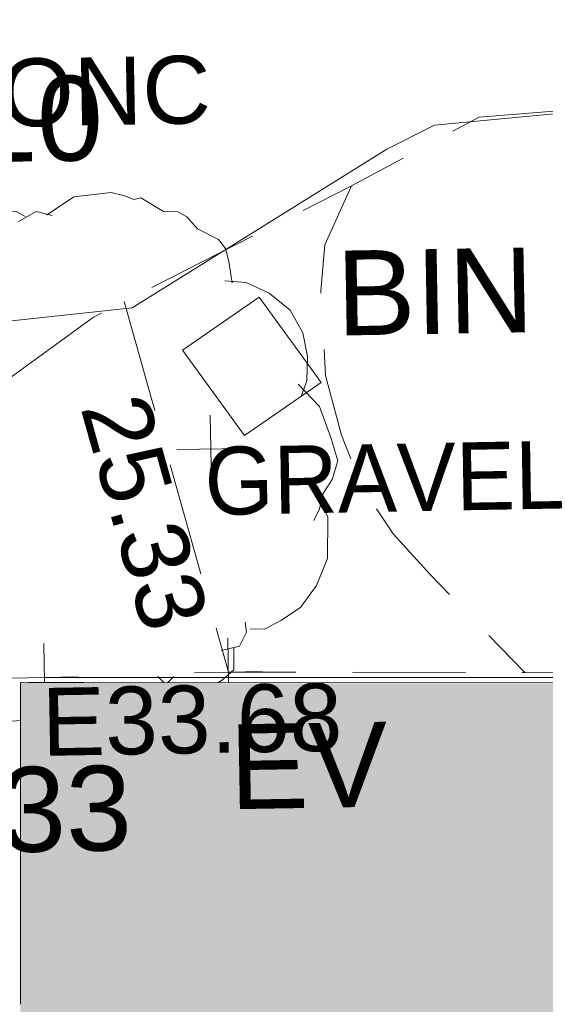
# Model space of a CAD drawing. Header units: millimetres. Extents: x -290717 to 520720, y -88450 to 287762.
# Tile 160 of 197: x -187013 to -184689, y 165279 to 169632. Entities that reach past the tile are written whole.
import ezdxf

# ---------------------------------------------------------------- set-up
doc = ezdxf.new("R2010")
doc.units = ezdxf.units.MM
doc.linetypes.add('IMPORT-DASHED _2_', pattern=[750, 500, -250])
doc.linetypes.add('IMPORT-UG_ELEC_STREET LIGHTING_QLB2 _2_', pattern=[2700, 1500, -300.0000000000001, 0, -250, 150, -300.0000000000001, 0, -200])
for name, color, linetype, lineweight, true_color in [('00_TOPO_BIN', 7, 'Continuous', 9, 0x7f5f3f), ('00_TOPO_EAVE', 7, 'Continuous', 9, 0x666666), ('00_TOPO_FOOTPATH', 7, 'Continuous', 9, 0xa50000), ('00_TOPO_LEVEL_SPOT', 7, 'Continuous', 9, 0x666666), ('00_TOPO_ROOF_OVERHANG', 7, 'Continuous', 9, 0xff7fff), ('00_UAV_SERV_GULLY', 7, 'Continuous', 9, 0x5252a5), ('12333-PUM-2D-U-0001-C01 - Rev2_REVIT IMPORT_dwg', 7, 'Continuous', 9, 0x767676), ('A_RHA_Line', 7, 'Continuous', 9, 0x00a600), ('BUSH', 7, 'Continuous', 9, 0x00a500), ('EAVE', 3, 'Continuous', 9, 0x00ff00), ('EAVE_LVL', 3, 'Continuous', 9, 0x00ff00)]:
    doc.layers.add(name, color=color, linetype=linetype, lineweight=lineweight, true_color=true_color)
for name, color, linetype, lineweight in [('A_RHA_Detail', 7, 'Continuous', 9), ('CHANGE_OF_SURFACE', 7, 'IMPORT-DASHED _2_', 9), ('CHANGE_OF_SURFACE_LVL', 7, 'Continuous', 9), ('GEN-TEXT', 7, 'Continuous', 9), ('Text', 7, 'Continuous', 9), ('TEXT_TXT', 7, 'Continuous', 9)]:
    doc.layers.add(name, color=color, linetype=linetype, lineweight=lineweight)
doc.styles.add('Arial_3', font='arial.ttf', dxfattribs={"height": 299.9999999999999})
doc.styles.add('Swis721 Lt BT_2', font='swissl.ttf', dxfattribs={"height": 375})

# ---------------------------------------------------------------- blocks, each defined once
blk = doc.blocks.new('12333-PUM-2D-U-0001-C01 - Rev2_REVIT IMPORT_dwg_MGS62954_T2_Galway_ITM_3d_Rev1-2077680-Site Location Plan Existing')
at = {"layer": '00_TOPO_BIN', "color": 254, "true_color": 0xcccccc}
for p, q in [((533718630.3000001, 725726818.8000001), (533718973.2, 725727047.4000002)), ((533718973.2, 725727047.4000002), (533719239.9, 725726666.4)), ((533718897.0000001, 725726437.8000001), (533718630.3000001, 725726818.8000001)), ((533718897.0000001, 725726437.8000001), (533719239.9, 725726666.4))]:
    blk.add_line(p, q, dxfattribs=at)
at = {"layer": '00_TOPO_FOOTPATH', "color": 254, "true_color": 0xcccccc, "flags": 128}
blk.add_lwpolyline([(533716509.2170857, 725726760.0904541), (533716520.0000001, 725726840.0000001), (533718410.0000001, 725727010), (533719548.8541701, 725727691.8659503), (533719760.9249094, 725727793.9087627), (533721255.2925904, 725727909.4001667), (533723661.0331931, 725727898.2680072), (533726387.9122619, 725727908.9516324), (533730090.0530677, 725727828.5264971), (533733093.9109142, 725727775.9759908), (533735987.417595, 725727715.5118432), (533738169.1319916, 725727629.4399927), (533742916.3907012, 725727526.6794776), (533745433.8252317, 725727502.7841978), (533746214.0887906, 725727481.2898372), (533747227.8362016, 725727453.363565), (533747724.1774735, 725727439.884792)], dxfattribs=at)
at = {"layer": '00_TOPO_ROOF_OVERHANG', "color": 254, "true_color": 0xcccccc}
blk.add_line((533718167.7481743, 725725358.581793), (533717924.5294982, 725725363.6357974), dxfattribs=at)
at = {"layer": '00_TOPO_BIN', "color": 251, "true_color": 0x666666, "insert": (533719314.202232, 725727246.8678231), "char_height": 375, "width": 987.7704492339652, "attachment_point": 1, "line_spacing_factor": 1.005061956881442, "style": 'Swis721 Lt BT_2'}
blk.add_mtext('BIN', dxfattribs=at)
at = {"layer": '00_TOPO_EAVE', "insert": (533718805.1859805, 725725161.4811612), "char_height": 375, "width": 736.078940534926, "attachment_point": 1, "line_spacing_factor": 1.005061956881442, "style": 'Swis721 Lt BT_2'}
blk.add_mtext('EV', dxfattribs=at)
at = {"layer": '00_TOPO_LEVEL_SPOT', "insert": (533717058.8615401, 725724989.0350279), "char_height": 375, "width": 1495.902363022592, "attachment_point": 1, "line_spacing_factor": 1.005061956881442, "style": 'Swis721 Lt BT_2'}
blk.add_mtext('25.33', dxfattribs=at)
at = {"layer": '00_UAV_SERV_GULLY', "color": 251, "true_color": 0x666666, "insert": (533716984.9681453, 725728040.604749), "char_height": 375, "width": 1495.902363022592, "attachment_point": 1, "line_spacing_factor": 1.005061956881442, "style": 'Swis721 Lt BT_2'}
blk.add_mtext('25.10', dxfattribs=at)
blk = doc.blocks.new('12333-PUM-2D-U-0001-C01 - Rev2_REVIT IMPORT_dwg_SPOT-2077713-Site Location Plan Existing')
at = {"layer": 'Text', "color": 253, "true_color": 0xaaaaaa}
for p, q in [((0, 500.0000000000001), (0, -500.0000000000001)), ((-500.0000000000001, 0), (500.0000000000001, 0))]:
    blk.add_line(p, q, dxfattribs=at)
blk = doc.blocks.new('12333-PUM-2D-U-0001-C01 - Rev2_REVIT IMPORT_dwg_BUSHES-V221-Site Location Plan Existing')
at = {"layer": 'BUSH', "color": 254, "true_color": 0xeaeaea, "flags": 128}
for points in [[(-35.63973144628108, 366.2941484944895), (4.895704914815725, 392.7556814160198), (60.0238983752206, 398.2036440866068), (80.29161661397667, 392.7556814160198), (93.26295624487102, 387.3077187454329), (103.8021697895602, 389.6425599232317), (137.0412275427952, 368.6289896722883), (158.1196543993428, 367.8507093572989), (171.0909941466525, 360.0679055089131), (186.4944599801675, 342.1674568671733), (217.3013916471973, 325.8235688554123), (227.0298963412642, 312.5928024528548), (231.8941486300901, 293.1357929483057), (235.9476923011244, 262.0045779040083)], [(-221.2920300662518, 283.796428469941), (-213.1849428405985, 313.3710828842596), (-169.406671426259, 354.6199429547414), (-108.6035169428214, 373.2986719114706), (-80.22871147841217, 372.5203915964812), (-67.25737184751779, 364.7375878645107)], [(-77.79658527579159, 356.954784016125), (-51.043197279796, 371.7421112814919), (-27.53264422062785, 365.5158681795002)], [(-346.1411740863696, -89.77815334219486), (-361.5446399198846, -77.32566713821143), (-368.8410185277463, -64.09490073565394), (-381.8123581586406, -53.97725582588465), (-389.1087366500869, -38.41164824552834), (-389.1087366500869, -40.74648942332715), (-388.2980279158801, -21.28947991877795), (-382.6230668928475, -3.389031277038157), (-389.9194453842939, 9.841735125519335), (-399.6479501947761, 30.07702506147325), (-399.6479501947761, 40.19466997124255), (-398.8372414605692, 49.53403444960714), (-393.9729890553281, 59.65167947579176), (-372.0838533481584, 79.10868886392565), (-361.5446399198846, 89.22633377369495), (-342.8983392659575, 96.23085719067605), (-347.7625915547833, 93.89601612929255), (-358.3018049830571, 101.6788198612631), (-360.733931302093, 111.7964647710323), (-363.1660573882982, 124.2489508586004), (-359.9232224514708, 134.3665957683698), (-349.384009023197, 141.3711191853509), (-333.1698344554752, 153.8236051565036), (-325.062747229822, 163.1629697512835), (-316.9556598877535, 167.8326519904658), (-306.4164464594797, 175.6154558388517), (-311.2806988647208, 167.8326519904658), (-319.387786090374, 175.6154558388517), (-321.8199122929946, 193.5159045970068), (-315.3342424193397, 216.0860354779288), (-304.7950289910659, 230.8733627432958), (-287.7701456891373, 247.9955310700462), (-269.1238450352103, 262.0045779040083), (-256.1525054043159, 276.7919050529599), (-242.3704570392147, 289.244391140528), (-234.2633696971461, 293.9140733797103), (-218.8599038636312, 298.5837556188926), (-194.5386420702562, 297.8054751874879)], [(225.4084788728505, 265.1176993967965), (257.0261192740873, 262.0045779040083), (290.2651770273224, 245.6606898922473), (321.0721086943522, 219.9774374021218), (338.9077007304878, 186.5113811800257), (345.3933706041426, 151.4887640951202), (343.7719531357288, 115.6878666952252), (335.6648659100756, 93.89601612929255)], [(330.8006135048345, 111.0181844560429), (361.6075451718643, 77.55212811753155), (377.8217196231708, 31.63358580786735), (387.5502244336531, -3.389031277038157), (378.6324283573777, -30.62884451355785), (364.8503799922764, -50.86413433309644), (359.1754189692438, -73.43426533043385), (350.2576228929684, -90.55643365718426)], [(354.3111665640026, -47.75101284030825), (371.3360498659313, -85.88675141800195), (369.7146323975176, -146.5926208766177), (352.689749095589, -186.2849202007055), (328.3684873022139, -218.1944156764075), (299.1829731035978, -236.8731448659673), (274.8617113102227, -249.3256308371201), (253.7832843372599, -248.5473505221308)], [(-274.7988060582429, -235.3165840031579), (-295.8772330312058, -229.8686214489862), (-316.1449512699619, -221.3075372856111), (-333.9805431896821, -203.4070885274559), (-349.384009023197, -185.5066398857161), (-354.2482614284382, -173.0541537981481), (-363.9767661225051, -157.4885462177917), (-371.2731447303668, -137.2532563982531), (-378.5695232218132, -121.6876488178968), (-381.0016494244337, -116.2396861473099), (-375.3266882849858, -96.78267664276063), (-363.9767661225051, -84.33019055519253), (-359.1125138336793, -79.66050843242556)], [(-229.399117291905, -282.0134067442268), (-247.2347093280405, -271.1174815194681), (-267.5024275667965, -253.217032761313), (-277.2309322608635, -237.6514251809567), (-287.7701456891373, -227.5337802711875)], [(246.4869058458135, -238.4297056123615), (248.1083233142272, -253.217032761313), (237.5691097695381, -273.4523225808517), (210.8157217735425, -279.678565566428)], [(-86.85531937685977, -377.3662832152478), (-98.87501213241, -378.5201737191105), (-106.1713907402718, -376.1853325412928), (-119.1427303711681, -373.0722110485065), (-137.7890311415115, -367.6242483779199), (-158.0567493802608, -356.7283231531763), (-173.4602150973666, -348.9455193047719), (-188.8636809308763, -335.7147529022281), (-201.8350205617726, -323.2622668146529), (-209.1313991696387, -310.0315004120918), (-222.1027388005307, -294.4658928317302), (-229.3991172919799, -279.678565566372), (-236.695495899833, -269.5609206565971)], [(229.4620225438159, -275.7871637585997), (228.6513138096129, -308.4749396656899), (212.4371392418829, -322.483986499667), (205.8825402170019, -326.6789298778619)]]:
    blk.add_lwpolyline(points, dxfattribs=at)
blk = doc.blocks.new('12333-PUM-2D-U-0001-C01 - Rev2_REVIT IMPORT_dwg_SPOT-V237-Site Location Plan Existing')
at = {"layer": 'EAVE_LVL', "color": 81, "true_color": 0xaaffaa}
for p, q in [((0, 500.0000000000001), (0, -71.55036085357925)), ((-500.0000000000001, 0), (500.0000000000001, 0))]:
    blk.add_line(p, q, dxfattribs=at)
blk = doc.blocks.new('12333-PUM-2D-U-0001-C01 - Rev2_REVIT IMPORT_dwg_SPOT-V246-Site Location Plan Existing')
at = {"layer": 'CHANGE_OF_SURFACE_LVL', "color": 253, "true_color": 0xaaaaaa}
for p, q in [((0, 500.0000000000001), (0, -153.3208089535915)), ((-500.0000000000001, 0), (500.0000000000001, 0))]:
    blk.add_line(p, q, dxfattribs=at)
blk = doc.blocks.new('12333-PUM-2D-U-0001-C01 - Rev2_REVIT IMPORT_dwg-1620468-Site Location Plan Existing')
at = {"layer": 'CHANGE_OF_SURFACE', "color": 253, "true_color": 0xaaaaaa, "flags": 128}
for points in [[(75552.54877987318, 109993.688277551), (77159.62941758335, 111117.216355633), (77296.47704830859, 111183.9437130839), (78309.7519959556, 111678.0199273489), (78880.0607129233, 111972.6794308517), (79944.63698402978, 112039.2154477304), (82073.78952635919, 112058.2257383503)], [(78309.7519959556, 111678.0199273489), (78187.3503564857, 111418.9637731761), (78166.38799163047, 111216.3275802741), (78180.36290141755, 110842.4987414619), (78246.74372328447, 110576.9754539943), (78330.59318247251, 110349.8831683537), (78466.84855385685, 110136.7657929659), (78627.56001728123, 109955.0919648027), (79038.27640332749, 109513.5732428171), (83813.49726067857, 109400.3972560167), (86923.95006644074, 109350.6742091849)], [(77296.47704877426, 111183.9437135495), (77727.94883244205, 109538.5168300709), (79038.27640379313, 109513.5732432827)]]:
    blk.add_lwpolyline(points, dxfattribs=at)
at = {"layer": 'EAVE', "color": 81, "true_color": 0xaaffaa}
blk.add_line((85827.75988662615, 109373.8232823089), (76914.2517313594, 109528.8709634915), dxfattribs=at)
at = {"layer": 'GEN-TEXT', "color": 253, "true_color": 0xaaaaaa}
for p, q in [((77442.24693438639, 109497.7470397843), (77415.99481378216, 109523.9991603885)), ((77460.12629734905, 109497.4199658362), (77486.70549190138, 109523.9991603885))]:
    blk.add_line(p, q, dxfattribs=at)
blk.add_blockref('12333-PUM-2D-U-0001-C01 - Rev2_REVIT IMPORT_dwg_MGS62954_T2_Galway_ITM_3d_Rev1-2077680-Site Location Plan Existing', (-533641079.6498471, -725615854.3561786))
for name, p, xscale, yscale, zscale in [('12333-PUM-2D-U-0001-C01 - Rev2_REVIT IMPORT_dwg_BUSHES-V221-Site Location Plan Existing', (77066.26850902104, 110473.3628834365), 3, 3, 3), ('12333-PUM-2D-U-0001-C01 - Rev2_REVIT IMPORT_dwg_SPOT-2077713-Site Location Plan Existing', (77667.92162484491, 110526.3133300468), 0.3, 0.3, 0.3), ('12333-PUM-2D-U-0001-C01 - Rev2_REVIT IMPORT_dwg_SPOT-V246-Site Location Plan Existing', (77727.94883244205, 109538.5168296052), 0.3, 0.3, 0.3), ('12333-PUM-2D-U-0001-C01 - Rev2_REVIT IMPORT_dwg_SPOT-V237-Site Location Plan Existing', (76914.25173159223, 109528.8709639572), 0.3, 0.3, 0.3)]:
    blk.add_blockref(name, p, dxfattribs=dict(xscale=xscale, yscale=yscale, zscale=zscale))
at = {"layer": 'CHANGE_OF_SURFACE_LVL', "insert": (77383.79715724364, 110796.5323030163), "char_height": 299.9999999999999, "width": 1256.112065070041, "attachment_point": 1, "rotation": 284.69355150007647, "line_spacing_factor": 0.9417779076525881, "style": 'Arial_3'}
blk.add_mtext('25.33', dxfattribs=at)
at = {"layer": 'EAVE_LVL', "insert": (76899.43226403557, 109482.4946332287), "char_height": 299.9999999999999, "width": 1590.340713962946, "attachment_point": 1, "line_spacing_factor": 0.9417779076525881, "style": 'Arial_3'}
blk.add_mtext('E33.68', dxfattribs=at)
at = {"layer": 'TEXT_TXT', "char_height": 299.9999999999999, "attachment_point": 1, "line_spacing_factor": 0.9417779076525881, "style": 'Arial_3'}
for s, insert, width in [('CONC', (76460.56316990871, 112266.1366429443), 1469.136918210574), ('GRAVEL', (77636.40267099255, 110534.2134399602), 2031.081789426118)]:
    blk.add_mtext(s, dxfattribs=dict(at, insert=insert, width=width))

msp = doc.modelspace()

# ---------------------------------------------------------------- hatches: boundary and pattern name
at = {"layer": 'A_RHA_Detail', "true_color": 0xc0c0c0}
h = msp.add_hatch(color=9, dxfattribs=at)
h.paths.add_polyline_path([(-80880.60083898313, -68502.79057078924), (-80400.86592458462, -68483.4150911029), (-80400.86592458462, -62984.64684182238), (-24474.85765180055, -63009.32043784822), (-24456.14471274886, -50840.30023854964), (-36622.55041054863, -50831.65104346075), (-36622.5504104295, -44228.57792609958), (-50959.05265825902, -44213.68205212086), (-50959.05265825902, -42573.78171509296), (-54563.93258049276, -42571.21897729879), (-54565.69773355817, -45054.17447471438), (-92408.82109324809, -45027.27149617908), (-92411.78875845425, -49201.74309219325), (-100061.9988811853, -49201.74309219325), (-100052.221444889, -64852.82557835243), (-86120.90825231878, -64852.82557835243), (-86092.16626519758, -62957.90041523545), (-84861.10047611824, -62957.90041520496), (-84854.79054275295, -68240.10973718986), (-80870.60226895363, -68240.10973718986)])
h.paths.add_polyline_path([(-137238.9269955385, -68461.93840922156), (-132719.7426408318, -68433.06336920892), (-132847.0731201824, -62850.0428228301), (-130454.6837966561, -62916.63108081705), (-130498.2830220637, -61355.8539363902), (-117581.136331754, -61423.42893434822), (-117492.3908565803, -49183.91309186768), (-125136.5200282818, -49178.47881939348), (-125133.5727033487, -45032.61887132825), (-163007.1824077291, -45005.69421944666), (-163007.1824077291, -44090.29634113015), (-163123.8521375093, -44090.21339942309), (-163122.6389897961, -42383.751842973), (-166563.8543420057, -42383.75184295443), (-166565.0349082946, -44044.3982420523), (-193158.4656786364, -44025.49275802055), (-193195.152889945, -62863.6565097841), (-137269.7106414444, -62916.63108078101), (-137254.3708868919, -65679.90523788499)])
h.paths.add_polyline_path([(120310.9497607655, -32334.2823016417), (120312.4652266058, -31610.73011961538), (133451.2244789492, -31638.24899384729), (133469.2230092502, -19717.98315777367), (121295.7536929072, -19692.48606427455), (121319.8434528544, -8190.941560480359), (112277.0825929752, -8172.001674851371), (112263.1769726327, -14811.12345451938), (78285.85310969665, -14739.95861435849), (78292.82277619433, -8167.077575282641), (76545.55099677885, -8163.40371230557), (69355.76844230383, -8152.931592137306), (69353.66597202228, -9156.746357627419), (68372.60878942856, -9154.691552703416), (68372.60878942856, -13705.52853212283), (69333.72334743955, -13707.54156767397), (69325.07112544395, -16249.53369225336), (66623.4489111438, -16249.53369225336), (66619.79243932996, -17995.29925522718), (65989.07757491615, -17995.29925522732), (65985.44262769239, -19730.78799479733), (57152.23993372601, -19712.28702423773), (57127.42535098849, -31559.89461998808), (70277.87165423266, -31587.43801817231), (70277.87165428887, -32271.74147154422), (78263.96947906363, -32285.12944888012), (78266.62669288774, -31019.79372153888), (112335.8856506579, -31091.15111856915), (112335.8856506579, -32317.57330550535), (119781.4233959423, -32333.17321910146)])
h.paths.add_polyline_path([(7503.71740934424, -1791.43926322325), (15482.43097389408, -674.0213230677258), (15484.0826184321, 148.1327206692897), (56188.28042539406, 205.5276654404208), (56155.8432600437, 14338.31663138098), (18016.62665932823, 14236.4814953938), (17967.9025208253, 34313.18372075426), (21727.10644861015, 34324.06926249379), (21708.9097307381, 40608.10218319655), (18009.66447156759, 40608.10218325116), (17995.54603703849, 45483.75063445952), (9770.084212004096, 45420.63294734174), (3966.216019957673, 45443.14492469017), (3984.771235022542, 14176.56786831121), (1023.062455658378, 14176.56786840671), (-276.5134647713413, 14190.52623465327), (-231.6790044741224, 5976.811441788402), (-226.4491536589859, 193.7444677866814), (1220.250839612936, 179.5999159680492), (7477.609307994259, 143.2867556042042), (7488.638446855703, -674.0213230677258)])
h.paths.add_polyline_path([(77755.59663317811, 53.47451145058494), (77729.51881611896, 1699.844979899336), (94464.47132486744, 1659.976083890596), (94606.37913471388, 17991.39023626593), (88810.41901146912, 18015.03260816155), (88799.89418497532, 14436.74271609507), (69413.88950349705, 14457.87738898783), (69377.35724448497, 99.62816357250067), (70760.85642036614, 92.0068082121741)])
h.paths.add_polyline_path([(61252.12079698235, 46453.95617369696), (105774.7348988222, 46472.68783510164), (105768.2642197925, 61852.61234310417), (92285.13876306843, 61852.61234310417), (92308.59670397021, 65784.30757142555), (96107.46680002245, 65767.6044524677), (96059.6808111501, 75209.20847378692), (101084.8427276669, 75071.88872768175), (104988.0046543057, 74765.36560410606), (108403.6894220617, 74363.84089439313), (112009.2703903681, 73787.25420864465), (115645.3524814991, 73049.69667210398), (116890.8108050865, 72761.69136255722), (120208.9929832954, 71893.18353872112), (120865.241739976, 71703.68487155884), (124135.6329505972, 70669.67317909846), (127435.6253142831, 69480.50055823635), (127820.4368655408, 69394.93141813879), (128274.3081769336, 69331.69585757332), (128731.879114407, 69306.66104520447), (129189.9401456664, 69320.00258265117), (129645.2782985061, 69371.62688830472), (130094.6997111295, 69461.17185607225), (130535.0520071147, 69588.00939078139), (130963.2464342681, 69751.2498188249), (131376.279516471, 69949.74812593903), (131771.254123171, 70182.11198906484), (132162.5575600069, 70460.54046602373), (132496.0921582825, 70741.69081117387), (132820.8713676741, 71064.98072578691), (133117.4593294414, 71414.31364276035), (133383.77568926, 71787.23923958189), (133616.5473239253, 72178.53728446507), (133817.1647262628, 72590.54524901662), (133982.6025969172, 73017.89547517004), (134111.7005086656, 73457.59040804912), (134203.5529320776, 73906.545904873), (134257.5155882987, 74361.61286220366), (134272.5462649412, 74819.59931534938), (134250.5259874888, 75277.29281749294), (134189.6227572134, 75731.48297750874), (134090.9274700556, 76178.98397761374), (133955.1324028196, 76616.65691996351), (133783.1900598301, 77041.4318434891), (133576.3064937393, 77450.3292564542), (133335.9328436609, 77840.48103831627), (133063.7551572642, 78209.15055536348), (132761.6825665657, 78553.75185442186), (132431.8338935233, 78871.86780505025), (132076.5227904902, 79161.26705200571), (131698.2415079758, 79419.91966864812), (131299.6434187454, 79646.01139199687), (131093.5942456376, 79746.34209763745), (132146.0467355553, 83110.22226149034), (122787.763295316, 86282.54285521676), (121604.3555410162, 82800.35918872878), (117095.9864226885, 83870.84033788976), (116841.9598400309, 83526.35449576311), (116120.5435466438, 91221.9361197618), (110237.7341284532, 91274.27491024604), (110194.3680786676, 90435.39030217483), (104988.0046543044, 90486.49901569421), (104973.2761846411, 94309.82427956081), (103746.1314668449, 94309.82427962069), (103839.9937121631, 122852.1474272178), (96365.09202303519, 122931.9599471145), (96350.3400238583, 123952.416858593), (104555.5505249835, 123902.1925258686), (104607.3234457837, 120248.5396157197), (125502.5015002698, 120134.193340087), (125662.0200253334, 137657.3796883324), (114479.5865733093, 137699.2256881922), (114382.3062641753, 129149.9458158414), (104644.1590035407, 129187.997507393), (104577.9931702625, 126217.3903165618), (101184.4926405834, 126159.1566967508), (101264.6166812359, 135959.2655565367), (89967.23177303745, 135988.8856164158), (89927.63362986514, 125823.6463181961), (93630.53562299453, 125840.7948842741), (93580.6568888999, 122931.9599471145), (88697.38835373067, 122904.7310127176), (88679.38989541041, 95739.0914377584), (86378.25848993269, 95739.0914377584), (86378.18187189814, 96178.10083375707), (83279.5074328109, 96200.92083330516), (83273.62493422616, 95735.74732136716), (70169.67509616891, 95733.22421950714), (70166.2684274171, 96272.07409350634), (66674.99731291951, 96257.14073659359), (66654.74538556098, 95755.71092140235), (65784.77231076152, 95755.71092140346), (65887.65094981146, 117470.6305650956), (53473.34271625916, 117487.9046429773), (53434.44066306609, 98570.4634906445), (40649.41626913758, 98570.46349066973), (40610.16711556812, 94406.01479082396), (38853.82372865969, 94410.36303444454), (38848.65589191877, 89463.65332732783), (40612.46601909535, 89518.45976927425), (40665.38257359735, 86257.73741131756), (38372.19584673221, 86305.7230928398), (38369.79373532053, 76901.0507917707), (50937.95125076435, 76944.40198877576), (50922.88567283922, 74598.78180893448), (56484.90611318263, 74588.85093774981), (56484.9061131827, 75194.85181998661), (92465.40372273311, 75233.02581663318), (92645.92783659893, 71766.64845097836), (89810.5550181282, 69362.83965827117), (85313.16173971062, 69360.94750424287), (85313.16173971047, 66907.40508090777), (75210.14498260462, 66903.15451592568), (75210.14498260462, 63815.70944554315), (70819.40014306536, 63815.70999204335), (70819.21601502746, 64253.35708063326), (69456.8341568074, 64253.35708063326), (69455.71957374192, 66901.99623168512), (61303.3285675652, 66898.56680686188), (61304.56054652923, 63970.32021231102), (70500.41048205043, 63970.32021223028), (70500.40885431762, 61852.59006210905), (61245.64388480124, 61848.69637492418), (61252.12079698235, 46455.07044720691)])
h.paths.add_polyline_path([(-17153.16561239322, 48569.32684293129), (-17153.16561227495, 60770.38083690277), (-29362.88357762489, 60774.7042869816), (-29362.88357762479, 67399.20394583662), (-43507.25361058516, 67405.01911302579), (-43488.53133082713, 69093.07334179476), (-45766.41866234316, 69109.32868391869), (-45794.34620035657, 67405.01911302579), (-47272.11273197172, 67404.21245453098), (-47272.44887636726, 66454.91798912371), (-86004.56386335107, 66468.6329952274), (-86006.66970790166, 60521.58362724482), (-92662.8772251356, 60521.58362724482), (-92666.53762789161, 50184.35611936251), (-79752.016597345, 50179.78302554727), (-79752.016597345, 48591.49323813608), (-17157.71631240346, 48569.32845421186)])
h.paths.add_polyline_path([(-201056.4185879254, 48628.75479108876), (-138377.9751621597, 48634.64535782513), (-138377.9751621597, 50133.28202330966), (-125467.710581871, 50134.49533928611), (-125468.6909603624, 60566.19036866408), (-132186.8595615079, 60565.86652591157), (-132187.4203588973, 66533.01978768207), (-170643.3098734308, 66805.61809689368), (-170643.3098732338, 67738.78475851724), (-200340.0100486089, 67488.93693767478), (-200348.7175167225, 60827.7802510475), (-201057.5650552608, 60827.71357562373), (-201056.6510294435, 51102.0431337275)])
h.paths.add_polyline_path([(-240051.5126725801, 54769.1949116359), (-239444.4902595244, 54811.10754483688), (-239186.5396225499, 54841.92927608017), (-238764.8191578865, 54940.98166103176), (-238382.4735933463, 55122.46891391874), (-237990.3402229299, 55354.87497237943), (-237269.2031026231, 55936.21514997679), (-237030.2712443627, 56228.66101920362), (-236793.0039600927, 56569.31473977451), (-236554.5880579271, 57004.26389721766), (-236432.7219585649, 57267.46508911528), (-236300.0815274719, 57753.26239002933), (-236250.7285154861, 58017.17885687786), (-236235.6490610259, 58516.21786795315), (-236233.2538430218, 58987.85640057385), (-236213.702979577, 59823.48083772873), (-236363.8287856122, 59820.8603820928), (-236634.0279869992, 60698.06075831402), (-236391.9547756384, 61432.1972634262), (-236225.4740089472, 61435.10319604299), (-236201.6036570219, 62637.68779599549), (-232563.5271750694, 62639.28734435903), (-232563.5271750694, 63049.03842407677), (-232732.1945866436, 63049.15302221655), (-232860.1521278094, 63457.9589027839), (-232731.6068089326, 63914.24862701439), (-232560.8209657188, 63914.24862701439), (-232521.9864006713, 70597.99604498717), (-240628.6947850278, 70598.85496274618), (-240629.7923196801, 72350.98321581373), (-246412.6011213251, 72347.36085937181), (-246412.6011213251, 70616.45923939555), (-254449.5805725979, 70618.60952619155), (-254454.637144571, 70754.06491724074), (-254469.7140363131, 73191.6627625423), (-263883.2532625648, 73267.83063692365), (-263902.4181505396, 68260.74348557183), (-263714.8217520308, 68259.82096576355), (-263552.9672900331, 67819.6543439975), (-263719.0883117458, 67392.20684197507), (-263913.629869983, 67392.20684288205), (-263956.7001914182, 58633.76423459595), (-260181.1963171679, 58611.22607638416), (-260192.3146984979, 56354.25111578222), (-257184.684388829, 56339.46086010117), (-257213.4419958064, 57092.93866025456), (-257338.5163846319, 57093.27331227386), (-257471.0109295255, 57531.7457231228), (-257338.5163845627, 58062.22513700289), (-257203.4956297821, 58064.06881293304), (-257173.5751889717, 58598.54056827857), (-256478.2273617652, 58575.27357918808), (-256478.2273617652, 58788.51859477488), (-256013.0091299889, 58911.92701537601), (-255397.0786589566, 58780.99767608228), (-255397.0786664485, 58595.98242230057), (-243809.8853614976, 58585.92793205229), (-243805.3570672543, 58352.04527760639), (-243740.9394682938, 57884.52572396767), (-243619.083060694, 57421.84877501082), (-243424.3877541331, 56943.65915328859), (-243247.1437899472, 56608.24157716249), (-243003.0710577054, 56249.99021479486), (-242732.2093200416, 55932.75703086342), (-242371.7230179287, 55603.12658814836), (-242141.2551255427, 55424.88676771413), (-241804.9643038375, 55216.88439829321), (-241529.464082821, 55077.02869058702), (-241100.6275144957, 54917.18295005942), (-240836.2134980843, 54840.82833179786), (-240453.4486196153, 54788.6078413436), (-240203.3756532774, 54776.52967577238)])
h.paths.add_polyline_path([(40276.69022620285, 59895.3641775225), (40328.62676026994, 69196.9439153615), (36588.99968782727, 69217.82459101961), (36619.46637569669, 74674.25962431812), (32264.36460075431, 74687.02318924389), (32233.48293864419, 69156.26826309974), (11916.69390488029, 69269.70959690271), (11966.66200108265, 78218.75165977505), (29087.50901742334, 78123.15526811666), (29143.44567202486, 88141.13700481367), (15719.34879623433, 88216.09212957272), (15732.60379610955, 90589.99788900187), (4594.294101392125, 90652.19003492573), (4525.129359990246, 78265.12250452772), (10096.76365550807, 78234.01258734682), (10077.43887221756, 74773.03821913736), (4547.641142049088, 74803.91453678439), (4465.579974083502, 60107.16002351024), (19125.89094757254, 60025.30234268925), (19139.86249371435, 62527.53804648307), (31738.59196305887, 62457.19146407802), (31724.55430855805, 59943.11609818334), (38369.79364222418, 59906.01157297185)])
h.paths.add_polyline_path([(-246083.0241259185, 72334.29150213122), (-246083.0594797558, 72334.30275087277), (-246208.2905500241, 72334.29150213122)])
h.paths.add_polyline_path([(-114575.3004830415, 112178.0758696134), (-114575.3246436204, 112178.0758696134), (-114707.2752166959, 115801.5811617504)])
h.paths.add_polyline_path([(-154699.9178766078, 101760.4080976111), (-114382.0503338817, 101776.0542915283), (-114382.0503338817, 106926.936016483), (-113755.641395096, 106927.1791078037), (-113757.5507412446, 111847.2721532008), (-114431.6837526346, 111847.2721532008), (-114431.8098651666, 112178.075869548), (-114575.3004830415, 112178.0758696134), (-114578.9984943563, 121707.2390834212), (-123056.9849702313, 121707.2390834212), (-123068.8201032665, 156452.7036899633), (-119381.2340625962, 156454.1347343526), (-119381.2340625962, 160165.8603541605), (-115501.031452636, 160167.3661472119), (-115503.3750945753, 166206.5793118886), (-132411.7987151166, 166599.6604729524), (-132411.8243306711, 166665.6603411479), (-135275.0124468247, 166664.5489553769), (-135275.0124468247, 166628.1883102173), (-135911.3205077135, 166628.1944503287), (-135911.3479256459, 166352.1604668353), (-152521.1633846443, 166345.7145607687), (-152518.3680955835, 159142.6836790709), (-150699.3133726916, 159117.9265656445), (-150755.6690356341, 122560.6912032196), (-151059.2005266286, 122560.6912032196), (-151061.0981347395, 121302.4374931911), (-154138.3148337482, 121372.6012653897), (-154138.3148337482, 121865.183451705), (-154704.3888425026, 121867.2611370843), (-154688.5451973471, 119352.3937021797), (-154745.5933227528, 119352.3715636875), (-154745.5763474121, 118722.1532660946), (-160794.1544526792, 118748.744283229), (-160794.1544527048, 119410.5425977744), (-163852.1622693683, 119422.408321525), (-163855.0715294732, 118762.2003111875), (-167568.6765459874, 118778.5256058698), (-166634.6619849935, 124395.1277019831), (-166843.6206842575, 124471.2090400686), (-167568.6765459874, 124707.6250904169), (-168028.2173235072, 124841.3808643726), (-168630.5006276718, 124991.3056740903), (-169238.2056070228, 125117.4693074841), (-169850.3952285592, 125219.6772877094), (-170466.1255403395, 125297.7720169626), (-171089.1102599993, 125351.8553033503), (-171704.4065937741, 125381.1774254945), (-172325.0479971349, 125386.3595015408), (-172782.2248668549, 125374.5832363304), (-173401.7764236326, 125337.4554476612), (-174019.3926983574, 125276.0328036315), (-174634.1213722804, 125190.4100127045), (-175245.0145766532, 125080.7190996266), (-176047.1958093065, 124895.7675261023), (-176665.4852587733, 124724.7228134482), (-177045.3001228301, 124609.1129151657), (-177631.5127793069, 124405.2077276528), (-176665.4852586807, 118818.5158793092), (-177558.9402083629, 118822.4435769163), (-177662.2853368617, 125263.4341236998), (-176365.3912352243, 126542.9270807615), (-159462.2970490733, 126319.9103917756), (-157057.7396790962, 128609.0850976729), (-157060.6673204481, 136153.1661957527), (-158638.8016610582, 137740.2441626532), (-159352.3735831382, 137740.2441626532), (-161634.4140635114, 140201.1078539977), (-168727.9404946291, 140256.8191147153), (-171035.0401162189, 137942.884730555), (-174184.1459014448, 137942.884730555), (-176460.1168228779, 140292.2858551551), (-177341.68569345, 140292.285855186), (-177341.7114445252, 140358.4281613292), (-183428.5803825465, 140356.0660244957), (-185921.6385984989, 137917.4639097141), (-185921.6385985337, 131757.309115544), (-186906.8767412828, 131756.9267734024), (-187725.3914540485, 130809.9989183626), (-187724.0588902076, 127376.1828149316), (-186481.0281350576, 126304.557648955), (-186479.4846755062, 122327.2959175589), (-185176.2828158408, 121059.4673825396), (-180304.1129154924, 121059.4673825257), (-180304.1136492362, 118802.0484409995), (-193555.3706955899, 118802.0484409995), (-193555.3686998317, 133117.8341649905), (-192593.6442938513, 133118.2073819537), (-192593.6442938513, 134200.8158367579), (-192224.6284783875, 134200.9592041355), (-192225.5653014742, 136615.0101267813), (-192595.0012461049, 136615.0101267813), (-192595.4357332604, 137734.4745166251), (-193589.2709668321, 137734.4746851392), (-193589.2685988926, 147474.5705834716), (-193163.2062206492, 147492.8644728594), (-192606.8095195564, 147551.4951472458), (-192359.9383250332, 147589.5931622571), (-192199.8207947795, 147616.5827293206), (-191882.7548926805, 147682.9245600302), (-191568.5380071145, 147761.6632019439), (-191020.2573150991, 147932.4221712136), (-190950.5841382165, 147955.8263236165), (-190647.7999969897, 148070.951423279), (-190349.769078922, 148197.8750093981), (-190056.9509284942, 148336.4013817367), (-189769.7970512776, 148486.316942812), (-189375.4954991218, 148717.2624196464), (-189132.9060261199, 148873.2749095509), (-188867.5421091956, 149059.0543930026), (-188609.6764469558, 149255.1087866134), (-188354.9814056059, 149465.3525772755), (-188079.6339208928, 149713.8792482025), (-187884.9836199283, 149901.8220103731), (-187538.2510284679, 150274.4802367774), (-187446.2998447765, 150378.396083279), (-187241.3270201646, 150629.2310214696), (-187046.3599558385, 150887.9197697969), (-186861.699277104, 151154.0634500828), (-186546.1373636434, 151669.8298752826), (-186524.4196769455, 151707.063245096), (-163675.289831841, 151669.8298752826), (-163687.5843044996, 148134.0767945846), (-157303.6541541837, 148136.4921063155), (-157303.6541541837, 155759.9150161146), (-157557.4317586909, 155765.0384228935), (-157555.9168973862, 166678.0466575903), (-187009.2021991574, 166699.7464767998), (-187013.0952111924, 162054.4009359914), (-188707.1775469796, 162044.5925187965), (-188705.9961893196, 155021.5333641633), (-188737.9999316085, 154650.5326603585), (-188799.0133970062, 154283.1866125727), (-188857.2045401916, 154035.4341107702), (-188966.1106131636, 153679.3368924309), (-189102.6200311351, 153332.8820747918), (-189265.8911677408, 152998.2056672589), (-189454.9174010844, 152677.3710606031), (-189645.2484685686, 152421.322012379), (-189916.9563410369, 152104.2450531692), (-190212.7041973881, 151809.4634871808), (-190530.6686598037, 151538.7947475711), (-190868.889367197, 151293.9075915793), (-191225.2810786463, 151076.3118324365), (-191597.6465194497, 150887.3490190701), (-192092.8415776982, 150682.5621956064), (-192485.2937347, 150569.6612301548), (-192903.8930807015, 150482.2408890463), (-193187.215491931, 150440.8868273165), (-193594.1866364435, 150407.1257787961), (-193594.5953882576, 151459.989522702), (-205369.2399268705, 151455.4201248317), (-205354.452352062, 113350.0822379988), (-207187.1580384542, 113349.3709450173), (-207184.3024929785, 105991.0636522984), (-205312.8709512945, 105991.0636522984), (-205311.2365670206, 101769.6553082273), (-175488.645120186, 101781.2285901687), (-175488.645120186, 110889.6985621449), (-154703.462766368, 110897.5679794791), (-154700.5193329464, 103310.2697088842)])
h.paths.add_polyline_path([(193735.9435692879, 113047.8274775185), (208865.0938716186, 114991.026643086), (208976.1154122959, 114126.6471161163), (216447.8967330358, 115086.3281915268), (216038.7305308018, 118271.970241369), (232648.5073383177, 120405.3421627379), (233425.9936153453, 114352.0734369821), (240632.2017567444, 115277.6440986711), (239854.8412683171, 121329.9334728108), (256406.8682407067, 123455.8879629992), (257091.7572256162, 118089.1198988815), (264572.287122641, 119040.8180953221), (261877.8350554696, 138524.7609215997), (259178.7147038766, 138221.6086023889), (259197.3483654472, 137439.0084132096), (254686.1480587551, 136897.0007613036), (255412.6810205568, 131314.8303174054), (240852.7447965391, 129522.4514055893), (239771.0426540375, 137918.8519126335), (240649.582243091, 138010.1984551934), (240062.3063116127, 142776.6750342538), (239165.7694641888, 142685.0143484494), (237630.9646614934, 151018.3171733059), (266172.8791088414, 154560.7889781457), (271297.187694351, 142612.4006970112), (276531.7397502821, 144861.0987145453), (274941.5029779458, 148527.903728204), (302074.530765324, 160134.9084326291), (300215.9323773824, 164320.1841173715), (301528.161327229, 164907.0997990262), (300405.1237791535, 167477.8916353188), (299016.6944531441, 166945.7181825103), (295626.7488506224, 174518.7544287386), (294333.0289184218, 177537.1551681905), (287288.847594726, 174518.7544287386), (289427.6893504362, 169661.0163464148), (272956.7816584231, 162557.1203578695), (271943.2187786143, 164897.4305293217), (267016.3118217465, 162764.0369715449), (268502.3094164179, 159357.043014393), (265200.4029571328, 157946.4096681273), (226856.4166955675, 153146.7821791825), (227510.3041274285, 148852.0205335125), (228280.9873164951, 141179.0007484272), (227302.3544112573, 141050.2812999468), (227895.3788231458, 136433.1758633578), (228748.5501749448, 136523.8855003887), (229602.307730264, 128023.7667641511), (217691.2359889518, 126493.8999679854), (217642.3600127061, 126874.4332670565), (215138.5007311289, 126552.8357430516), (215194.9980427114, 126112.9650749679), (215015.6132225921, 126089.9247571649), (214840.967257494, 127449.6644606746), (192258.7012018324, 124549.1816390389), (193486.3576426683, 114991.026643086)])
h.paths.add_polyline_path([(-78076.24179098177, 117605.518872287), (-78076.23951907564, 117610.0871212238), (-78070.31812256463, 129485.733079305), (-74723.15926546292, 129478.3852560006), (-74723.15926546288, 125435.7860625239), (-48015.64546089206, 125380.0246061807), (-47996.55031653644, 135872.5822179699), (-61198.159180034, 135901.5630078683), (-74714.72264147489, 135923.5088764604), (-74723.62876031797, 131865.2975510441), (-78070.31812256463, 131872.6421692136), (-78062.97909490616, 149549.768943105), (-58292.26570494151, 149541.5607197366), (-58292.26570494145, 148946.2407608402), (-37707.70924049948, 148937.6946534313), (-37707.70924049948, 159740.0690313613), (-44148.26955758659, 159742.7429641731), (-44148.26955758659, 162961.3319175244), (-49829.95437586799, 162961.3319175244), (-49830.92144141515, 160632.0129326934), (-78494.0902662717, 160643.9130440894), (-78494.0902662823, 161615.1537737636), (-78739.22585210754, 161615.2555472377), (-78691.79195364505, 168187.9195488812), (-90844.5764503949, 168126.8149080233), (-90962.52567696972, 152686.7636278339), (-89064.97866810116, 152685.97582136), (-89079.54115383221, 117610.0871212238), (-78374.80210165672, 117605.6428258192)])
h.paths.add_polyline_path([(69254.82576126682, 129235.9722870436), (69259.97086178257, 136167.7892474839), (86068.0992678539, 136131.0235193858), (86008.66431381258, 164703.3084147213), (58789.63167882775, 164723.5115811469), (58789.63167882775, 170119.2062865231), (54460.16324890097, 170122.4198087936), (54457.21717773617, 166153.2792453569), (47042.21516498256, 166158.7829869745), (47041.10931533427, 164668.9097040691), (39173.27935198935, 164674.7495545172), (39172.83712618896, 164078.9539098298), (17014.87910992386, 164095.400525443), (17002.38841206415, 147267.1142245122), (12659.63471563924, 147267.1142245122), (12653.6008753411, 139137.9291796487), (17031.41608901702, 139134.6797717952), (17024.58791744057, 129935.3194463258), (39191.34773726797, 129918.8662983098), (39191.34773726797, 129258.2867272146), (69014.0340609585, 129236.1510132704)])
h.paths.add_polyline_path([(39265.62356917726, 139467.8223435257), (33050.91021530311, 139484.1586867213), (33087.56357182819, 153427.9220784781), (39277.60130890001, 153411.6505991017), (39277.60130890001, 152830.3127277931), (43058.29603858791, 152820.3745823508), (43024.83899408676, 140092.5601633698), (39267.2657899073, 140092.5601633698)])
h.paths.add_polyline_path([(1979.548949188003, 189123.2414339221), (18699.10403225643, 189180.0465563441), (18678.46874727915, 195253.6675675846), (24349.02704558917, 195272.9334349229), (24334.96888369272, 199550.7690689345), (28829.78348971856, 199566.0403168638), (28798.35772162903, 208815.6446465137), (24334.94961552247, 208806.1514042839), (24333.90624838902, 209113.2475694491), (16811.59093053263, 209087.6902915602), (16806.58456496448, 208843.590909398), (6772.293057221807, 208809.4991440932), (6797.166076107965, 201488.5780549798), (-8471.058649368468, 201436.7038403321), (-8471.058649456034, 200429.0172029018), (-11856.09020773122, 200417.5164702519), (-11823.72827012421, 190892.3684139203), (-7614.729360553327, 190904.9356358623), (-7614.729360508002, 190170.8290169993), (-4608.619189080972, 190169.2993656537), (-4608.238782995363, 190916.8832264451), (1973.379031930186, 190939.2444093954), (1977.122761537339, 189837.3456606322)])
h.paths.add_polyline_path([(-20506.2213294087, 190640.028646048), (-20122.28942212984, 206347.1214480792), (-41550.34215554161, 207015.255795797), (-41462.26177905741, 210449.6195896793), (-31391.41053375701, 210152.0276719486), (-31078.64493158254, 223862.574366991), (-44305.08575746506, 224230.797228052), (-44490.79956595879, 211865.5542346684), (-47510.12209651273, 211942.9901386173), (-47722.57925074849, 203659.0205615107), (-47076.06680551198, 203635.3001466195), (-47175.4684425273, 199531.9403872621), (-46801.21126120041, 199520.4703265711), (-46873.68175963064, 195478.589946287), (-44600.40472249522, 195425.25597799), (-44685.88459510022, 192243.2795180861), (-38073.99929110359, 192135.6564361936), (-38104.39995468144, 191126.9722513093), (-21537.79264469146, 190668.5723413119)])
h.paths.add_polyline_path([(16801.02360974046, 195961.5001375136), (9656.615133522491, 196015.1086064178), (9643.83815057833, 199513.9922857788), (11631.77992465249, 199485.8321209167), (11631.79209405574, 203322.2460457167), (16806.58456511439, 203391.4855727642), (16801.04077099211, 195984.4293109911)])
h.paths.add_polyline_path([(122084.9263243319, 200536.2570557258), (122088.180516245, 206386.1947929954), (125211.1061637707, 206386.1947929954), (125211.1162733, 206645.8932838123), (126202.709897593, 206645.8932838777), (126203.0204768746, 207041.0477229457), (130401.4034740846, 206979.0758390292), (130444.269112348, 209883.2802976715), (126202.8383602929, 209945.883203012), (126203.0204768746, 214624.1281189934), (127364.7919503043, 214624.1281189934), (127365.2106673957, 225380.2058570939), (126159.8599207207, 225380.2527798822), (126207.4133336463, 241475.3410923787), (119482.541129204, 241495.8747302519), (119479.204156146, 246182.0096278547), (109943.9121324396, 246175.219673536), (109953.2702600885, 233033.3814297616), (115000.5285021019, 233033.3814296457), (114999.5792924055, 208653.4991933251), (112026.3032629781, 208653.4991933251), (112024.3519988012, 200538.6764491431), (122024.6079402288, 200536.271559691)])
h.paths.add_polyline_path([(30087.05071628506, 200986.75440713), (38030.67179073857, 201028.6865661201), (38030.67179073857, 202922.9731661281), (38109.89531489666, 202923.3913649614), (38067.25569093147, 208827.6066631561), (38013.35839375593, 208827.667223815), (38012.38630312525, 209012.5383931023), (30044.90685988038, 208970.4802974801), (30060.65944993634, 205986.3119354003)])
h.paths.add_polyline_path([(195986.2599411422, 205661.5722736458), (202896.8751332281, 206052.0074670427), (202676.886254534, 209945.7611691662), (195766.2710618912, 209555.325975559)])
h.paths.add_polyline_path([(-91652.40581580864, 206392.6172135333), (-79454.24421187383, 206432.5105635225), (-79629.29258199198, 238245.6998510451), (-68904.21147484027, 238215.095164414), (-68918.56040493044, 246314.0782553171), (-68756.515268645, 246312.9061543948), (-68755.20581930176, 246638.9786699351), (-79620.07671794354, 246651.3624133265), (-79606.5628449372, 247343.5411849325), (-82154.50636787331, 247318.0695596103), (-82154.50636787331, 247488.1275895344), (-91640.64698348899, 247472.5371040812), (-91638.72040628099, 246846.4753752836), (-131470.3702759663, 246641.42150215), (-131470.3702759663, 250159.5419305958), (-142857.1087886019, 250176.7939677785), (-142864.0554935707, 246220.0701029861), (-165118.8027587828, 246272.3986783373), (-165040.0492656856, 253907.936045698), (-178677.4727934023, 253929.5079730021), (-178699.5521575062, 238176.7234097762), (-138599.3373496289, 238209.4781454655), (-138548.4479938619, 206627.5237025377), (-126646.6702863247, 206572.2299428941), (-126666.6805510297, 234825.8818836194), (-124962.7180531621, 234825.9534805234), (-124969.0241559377, 234688.4891474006), (-91595.61129713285, 234664.3133306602), (-91650.87307429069, 207155.5994723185)])
h.paths.add_polyline_path([(142123.7078306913, 209113.5383730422), (152768.4446292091, 209127.3137315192), (152745.2992288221, 227012.6338093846), (142100.5623961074, 226998.8584508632), (142121.8067345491, 210582.5602414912)])
h.paths.add_polyline_path([(168998.8561285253, 209274.9592350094), (169026.8416078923, 226860.3446541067), (161686.6780313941, 226876.6646907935), (161647.6783165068, 209291.3037608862), (168846.6177107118, 209275.2977201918)])
h.paths.add_polyline_path([(49761.46820716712, 218476.567809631), (49794.00484362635, 223316.1680811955), (41274.07755979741, 223363.4010619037), (41273.58999769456, 223290.879563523), (32187.30576793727, 223351.9666549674), (32202.10532416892, 225553.2987455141), (20081.8372469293, 225634.7833114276), (20035.26675877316, 218707.7438838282), (31566.33951793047, 218630.2204926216), (31566.12891728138, 218598.8950898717), (49547.01686615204, 218478.0095661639)])
h.paths.add_polyline_path([(162361.9830851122, 234154.0520866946), (162366.6425722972, 241589.9129272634), (135261.1026964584, 241630.986197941), (135249.0888707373, 234197.8735112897), (160249.0277027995, 234157.467167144)])
h.paths.add_polyline_path([(176458.8604388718, 246709.572470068), (176516.248447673, 252173.1529805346), (168884.2833866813, 252253.3171281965), (168934.8652923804, 257068.9279575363), (164355.0504715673, 257117.0331241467), (164296.1746742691, 251511.8088120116), (164416.8965511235, 251510.5407811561), (164367.8024342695, 246836.5737543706), (172300.1975056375, 246753.2539686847)])

# ---------------------------------------------------------------- linework, layer by layer
at = {"layer": 'A_RHA_Line', "color": 7}
for p, q in [((-187009.1996935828, 166702.7362499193), (-187010.3924695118, 165279.4534929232)), ((-183441.6456578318, 166699.7464767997), (-187009.1996935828, 166702.7362499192))]:
    msp.add_line(p, q, dxfattribs=at)

# ---------------------------------------------------------------- block references
at = {"layer": '12333-PUM-2D-U-0001-C01 - Rev2_REVIT IMPORT_dwg', "color": 254, "linetype": 'IMPORT-UG_ELEC_STREET LIGHTING_QLB2 _2_', "true_color": 0xffd4d4, "rotation": 0.9999999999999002}
msp.add_blockref('12333-PUM-2D-U-0001-C01 - Rev2_REVIT IMPORT_dwg-1620468-Site Location Plan Existing', (-261895.0770586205, 55869.5817132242), dxfattribs=at)

doc.saveas('drawing.dxf')
